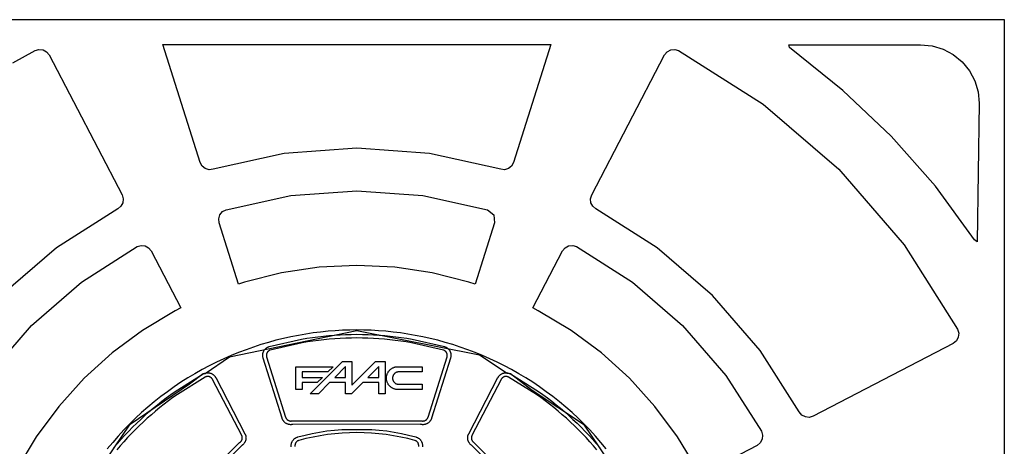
# Model space of a CAD drawing. Header units: inches. Extents: x -9.8 to 9.8, y -7.9 to 7.9.
# Tile 11 of 11: x -2.4 to 9.8, y 2.6 to 7.9. Entities that reach past the tile are written whole.
import ezdxf

# ---------------------------------------------------------------- set-up
doc = ezdxf.new("R2010")
doc.units = ezdxf.units.IN
doc.layers.get('0').update_dxf_attribs({"true_color": 0xc2ced6})

msp = doc.modelspace()

# ---------------------------------------------------------------- linework, layer by layer
for points in [[(-9.843, -7.874), (9.843, -7.874), (9.843, 7.874), (-9.843, 7.874), (-9.843, -7.874)], [(-9.843, -7.874), (9.843, -7.874), (9.843, 7.874), (-9.843, 7.874), (-9.843, -7.874)], [(-2.515, 7.334), (-2.239, 7.488), (-2.191, 7.503), (-2.14, 7.498), (-2.096, 7.474), (-2.064, 7.434), (-1.155, 5.688), (-1.141, 5.64), (-1.146, 5.591), (-1.17, 5.547), (-1.208, 5.515), (-1.974, 5.027), (-2.661, 4.433)], [(4.188, 7.563), (3.724, 6.092), (3.7, 6.048), (3.662, 6.017), (3.614, 6.002), (3.565, 6.007), (2.678, 6.203), (1.772, 6.269), (0.866, 6.203), (-0.021, 6.007), (-0.071, 6.002), (-0.118, 6.017), (-0.157, 6.048), (-0.181, 6.092), (-0.645, 7.563), (4.188, 7.563)], [(4.685, 5.64), (4.699, 5.688), (5.608, 7.434), (5.639, 7.474), (5.684, 7.498), (5.734, 7.503), (5.782, 7.488), (6.835, 6.821), (7.778, 6.007), (8.593, 5.063), (9.26, 4.011), (9.275, 3.962), (9.269, 3.912), (9.245, 3.868), (9.206, 3.836), (7.46, 2.927), (7.412, 2.913), (7.363, 2.918), (7.319, 2.942), (7.287, 2.98), (6.799, 3.746), (6.205, 4.433), (5.517, 5.027), (4.752, 5.515), (4.713, 5.547), (4.69, 5.591), (4.685, 5.64)], [(7.158, 7.562), (8.799, 7.562), (8.942, 7.548), (9.079, 7.506), (9.205, 7.439), (9.316, 7.348), (9.407, 7.237), (9.475, 7.111), (9.516, 6.973), (9.53, 6.831), (9.503, 5.104), (9.472, 5.128), (8.983, 5.796), (8.434, 6.42), (7.831, 6.991), (7.164, 7.525), (7.158, 7.562)], [(0.051, 5.391), (0.065, 5.44), (0.097, 5.479), (0.142, 5.503), (0.948, 5.68), (1.772, 5.739), (2.595, 5.68), (3.401, 5.503), (3.478, 5.44), (3.487, 5.341), (3.246, 4.576), (3.167, 4.601), (2.71, 4.716), (2.243, 4.785), (1.772, 4.808), (1.3, 4.785), (0.834, 4.716), (0.371, 4.599), (0.297, 4.576), (0.056, 5.341), (0.051, 5.391)], [(-3.286, 2.69), (-3.272, 2.739), (-2.829, 3.43), (-2.286, 4.058), (-1.659, 4.601), (-0.967, 5.043), (-0.919, 5.058), (-0.868, 5.053), (-0.824, 5.029), (-0.792, 4.99), (-0.422, 4.279), (-0.495, 4.24), (-0.9, 3.998), (-1.279, 3.717), (-1.628, 3.4), (-1.945, 3.05), (-2.226, 2.671), (-2.471, 2.262), (-2.507, 2.193), (-3.218, 2.563), (-3.257, 2.595), (-3.281, 2.64), (-3.286, 2.69)], [(3.965, 4.279), (4.335, 4.99), (4.367, 5.029), (4.411, 5.053), (4.462, 5.058), (4.51, 5.043), (5.206, 4.598), (5.83, 4.058), (6.37, 3.434), (6.815, 2.739), (6.83, 2.69), (6.825, 2.64), (6.801, 2.595), (6.761, 2.563), (6.05, 2.193), (6.012, 2.267), (5.769, 2.671), (5.488, 3.05), (5.172, 3.4), (4.822, 3.717), (4.443, 3.998), (4.033, 4.243), (3.965, 4.279)], [(-1.558, 2.085), (-1.054, 2.826), (-0.313, 3.329), (-0.143, 3.458), (-0.121, 3.46), (0.185, 3.667), (1.772, 3.996), (3.301, 3.692), (3.645, 3.462), (3.686, 3.458), (3.956, 3.254), (4.597, 2.826), (5.101, 2.084)], [(4.881, 2.522), (4.815, 2.601), (4.747, 2.679), (4.676, 2.755), (4.604, 2.829), (4.53, 2.902), (4.454, 2.972), (4.376, 3.041), (4.296, 3.107), (4.215, 3.171), (4.133, 3.233), (4.049, 3.292), (3.964, 3.35), (3.877, 3.405), (3.79, 3.457), (3.701, 3.508), (3.611, 3.555), (3.521, 3.601), (3.43, 3.643), (3.338, 3.684), (3.246, 3.722), (3.153, 3.757), (3.06, 3.79), (2.967, 3.82), (2.874, 3.848), (2.78, 3.874), (2.687, 3.897), (2.594, 3.918), (2.5, 3.936), (2.408, 3.952), (2.315, 3.966), (2.223, 3.977), (2.131, 3.987), (2.04, 3.994), (1.95, 3.999), (1.86, 4.002), (1.771, 4.003), (1.683, 4.002), (1.593, 3.999), (1.503, 3.994), (1.412, 3.987), (1.32, 3.977), (1.228, 3.966), (1.135, 3.952), (1.043, 3.936), (0.949, 3.918), (0.856, 3.897), (0.763, 3.874), (0.669, 3.848), (0.576, 3.82), (0.483, 3.79), (0.39, 3.757), (0.297, 3.722), (0.205, 3.684), (0.113, 3.643), (0.022, 3.601), (-0.068, 3.555), (-0.158, 3.508), (-0.247, 3.457), (-0.334, 3.405), (-0.421, 3.35), (-0.506, 3.292), (-0.59, 3.233), (-0.672, 3.171), (-0.753, 3.107), (-0.833, 3.041), (-0.911, 2.972), (-0.987, 2.902), (-1.061, 2.829), (-1.133, 2.755), (-1.204, 2.679), (-1.272, 2.601), (-1.339, 2.522)], [(2.564, 2.826), (0.974, 2.824), (0.969, 2.823), (0.964, 2.822), (0.959, 2.822), (0.954, 2.821), (0.948, 2.821), (0.943, 2.821), (0.937, 2.822), (0.932, 2.823), (0.926, 2.824), (0.921, 2.825), (0.915, 2.826), (0.91, 2.828), (0.905, 2.83), (0.899, 2.832), (0.894, 2.835), (0.889, 2.838), (0.884, 2.841), (0.88, 2.844), (0.875, 2.848), (0.871, 2.852), (0.867, 2.856), (0.863, 2.86), (0.86, 2.864), (0.856, 2.868), (0.853, 2.873), (0.85, 2.877), (0.848, 2.882), (0.846, 2.887), (0.843, 2.891), (0.842, 2.896), (0.84, 2.901), (0.603, 3.652), (0.602, 3.657), (0.6, 3.663), (0.599, 3.668), (0.599, 3.674), (0.598, 3.68), (0.598, 3.685), (0.598, 3.691), (0.598, 3.697), (0.599, 3.702), (0.6, 3.708), (0.601, 3.714), (0.603, 3.719), (0.605, 3.725), (0.607, 3.73), (0.609, 3.735), (0.611, 3.74), (0.614, 3.745), (0.617, 3.749), (0.62, 3.754), (0.624, 3.758), (0.628, 3.763), (0.632, 3.767), (0.636, 3.771), (0.64, 3.775), (0.645, 3.778), (0.649, 3.781), (0.654, 3.784), (0.659, 3.787), (0.664, 3.789), (0.67, 3.792), (0.675, 3.794), (0.68, 3.795), (1.081, 3.888), (1.149, 3.9), (1.218, 3.91), (1.286, 3.919), (1.355, 3.927), (1.424, 3.934), (1.494, 3.939), (1.563, 3.943), (1.632, 3.947), (1.702, 3.948), (1.771, 3.949), (1.841, 3.948), (1.911, 3.947), (1.98, 3.943), (2.049, 3.939), (2.119, 3.934), (2.188, 3.927), (2.257, 3.919), (2.325, 3.91), (2.394, 3.9), (2.462, 3.888), (2.863, 3.795), (2.868, 3.794), (2.873, 3.792), (2.879, 3.789), (2.884, 3.787), (2.889, 3.784), (2.894, 3.781), (2.898, 3.778), (2.903, 3.775), (2.907, 3.771), (2.911, 3.767), (2.915, 3.763), (2.919, 3.758), (2.923, 3.754), (2.926, 3.749), (2.929, 3.745), (2.932, 3.74), (2.934, 3.735), (2.936, 3.73), (2.938, 3.725), (2.94, 3.719), (2.942, 3.714), (2.943, 3.708), (2.944, 3.702), (2.945, 3.697), (2.945, 3.691), (2.945, 3.685), (2.945, 3.68), (2.944, 3.674), (2.944, 3.668), (2.943, 3.663), (2.941, 3.657), (2.94, 3.652), (2.703, 2.901), (2.701, 2.896), (2.699, 2.891), (2.697, 2.887), (2.695, 2.882), (2.692, 2.877), (2.69, 2.873), (2.687, 2.868), (2.683, 2.864), (2.68, 2.86), (2.676, 2.856), (2.672, 2.852), (2.668, 2.848), (2.663, 2.844), (2.658, 2.841), (2.654, 2.838), (2.649, 2.835), (2.644, 2.832), (2.638, 2.83), (2.633, 2.828), (2.628, 2.826), (2.622, 2.825), (2.617, 2.824), (2.611, 2.823), (2.606, 2.822), (2.6, 2.821), (2.595, 2.821), (2.589, 2.821), (2.584, 2.822), (2.579, 2.822), (2.574, 2.823), (2.569, 2.824), (2.564, 2.826)], [(2.576, 2.87), (2.579, 2.869), (2.582, 2.869), (2.585, 2.868), (2.588, 2.868), (2.591, 2.867), (2.595, 2.867), (2.598, 2.867), (2.601, 2.868), (2.604, 2.868), (2.608, 2.869), (2.611, 2.869), (2.614, 2.87), (2.617, 2.871), (2.621, 2.873), (2.624, 2.874), (2.627, 2.876), (2.63, 2.877), (2.633, 2.879), (2.635, 2.881), (2.638, 2.883), (2.641, 2.885), (2.643, 2.888), (2.645, 2.89), (2.647, 2.893), (2.649, 2.895), (2.651, 2.898), (2.653, 2.901), (2.654, 2.903), (2.656, 2.906), (2.657, 2.909), (2.658, 2.912), (2.659, 2.915), (2.896, 3.666), (2.897, 3.669), (2.898, 3.672), (2.898, 3.676), (2.899, 3.679), (2.899, 3.682), (2.899, 3.686), (2.899, 3.689), (2.899, 3.692), (2.898, 3.696), (2.898, 3.699), (2.897, 3.703), (2.896, 3.706), (2.895, 3.709), (2.894, 3.712), (2.892, 3.715), (2.891, 3.718), (2.889, 3.721), (2.888, 3.724), (2.886, 3.727), (2.884, 3.729), (2.881, 3.732), (2.879, 3.734), (2.877, 3.736), (2.874, 3.739), (2.871, 3.741), (2.868, 3.743), (2.865, 3.744), (2.863, 3.746), (2.86, 3.748), (2.856, 3.749), (2.853, 3.75), (2.85, 3.751), (2.454, 3.843), (2.386, 3.854), (2.319, 3.864), (2.251, 3.873), (2.183, 3.881), (2.115, 3.888), (2.046, 3.893), (1.978, 3.897), (1.909, 3.901), (1.84, 3.902), (1.771, 3.903), (1.703, 3.902), (1.634, 3.901), (1.565, 3.897), (1.497, 3.893), (1.428, 3.888), (1.36, 3.881), (1.292, 3.873), (1.224, 3.864), (1.157, 3.854), (1.089, 3.843), (0.693, 3.751), (0.69, 3.75), (0.687, 3.749), (0.683, 3.748), (0.68, 3.746), (0.677, 3.744), (0.675, 3.743), (0.672, 3.741), (0.669, 3.739), (0.666, 3.736), (0.664, 3.734), (0.662, 3.732), (0.659, 3.729), (0.657, 3.727), (0.655, 3.724), (0.654, 3.721), (0.652, 3.718), (0.65, 3.715), (0.649, 3.712), (0.648, 3.709), (0.647, 3.706), (0.646, 3.703), (0.645, 3.699), (0.645, 3.696), (0.644, 3.692), (0.644, 3.689), (0.644, 3.686), (0.644, 3.682), (0.644, 3.679), (0.645, 3.676), (0.645, 3.672), (0.646, 3.669), (0.647, 3.666), (0.884, 2.915), (0.885, 2.912), (0.886, 2.909), (0.887, 2.906), (0.889, 2.903), (0.89, 2.901), (0.892, 2.898), (0.894, 2.895), (0.896, 2.893), (0.898, 2.89), (0.9, 2.888), (0.902, 2.885), (0.905, 2.883), (0.908, 2.881), (0.91, 2.879), (0.913, 2.877), (0.916, 2.876), (0.919, 2.874), (0.922, 2.873), (0.926, 2.871), (0.929, 2.87), (0.932, 2.869), (0.935, 2.869), (0.939, 2.868), (0.942, 2.868), (0.945, 2.867), (0.948, 2.867), (0.951, 2.867), (0.955, 2.868), (0.958, 2.868), (0.961, 2.869), (0.964, 2.869), (2.576, 2.87)], [(1.591, 3.61), (1.709, 3.61), (1.709, 3.314), (2.005, 3.61), (2.123, 3.61), (2.123, 3.208), (2.046, 3.208), (2.046, 3.347), (1.845, 3.347), (1.706, 3.208), (1.632, 3.208), (1.632, 3.347), (1.431, 3.347), (1.292, 3.208), (1.188, 3.208), (1.591, 3.61)], [(-1.258, 2.535), (-1.213, 2.588), (-1.167, 2.64), (-1.12, 2.691), (-1.072, 2.742), (-1.023, 2.791), (-0.973, 2.84), (-0.923, 2.888), (-0.872, 2.935), (-0.82, 2.981), (-0.767, 3.026), (-0.713, 3.07), (-0.659, 3.113), (-0.604, 3.155), (-0.548, 3.197), (-0.492, 3.237), (-0.143, 3.454), (-0.138, 3.457), (-0.133, 3.459), (-0.127, 3.461), (-0.122, 3.463), (-0.117, 3.465), (-0.111, 3.466), (-0.105, 3.467), (-0.1, 3.468), (-0.094, 3.469), (-0.088, 3.469), (-0.083, 3.469), (-0.077, 3.468), (-0.071, 3.467), (-0.066, 3.467), (-0.06, 3.465), (-0.055, 3.464), (-0.05, 3.462), (-0.044, 3.46), (-0.039, 3.458), (-0.034, 3.455), (-0.029, 3.453), (-0.024, 3.449), (-0.02, 3.446), (-0.015, 3.443), (-0.011, 3.439), (-0.007, 3.435), (-0.003, 3.431), (0.001, 3.426), (0.004, 3.422), (0.007, 3.417), (0.01, 3.412), (0.013, 3.408), (0.377, 2.709), (0.379, 2.704), (0.381, 2.7), (0.383, 2.695), (0.384, 2.69), (0.386, 2.685), (0.387, 2.68), (0.388, 2.674), (0.389, 2.669), (0.389, 2.663), (0.39, 2.658), (0.389, 2.652), (0.389, 2.646), (0.388, 2.641), (0.388, 2.635), (0.386, 2.63), (0.385, 2.624), (0.383, 2.619), (0.381, 2.613), (0.379, 2.608), (0.376, 2.603), (0.373, 2.598), (0.37, 2.593), (0.367, 2.589), (0.364, 2.584), (0.36, 2.58), (0.356, 2.576), (0.352, 2.572), (0.348, 2.569), (0.344, 2.566), (0.34, 2.563), (0.336, 2.56), (0.332, 2.557)], [(1.475, 3.545), (1.41, 3.48), (1.09, 3.48), (1.09, 3.412), (1.342, 3.412), (1.277, 3.347), (1.09, 3.347), (1.09, 3.26), (1.012, 3.26), (1.012, 3.545), (1.475, 3.545)], [(1.632, 3.412), (1.632, 3.548), (1.496, 3.412), (1.632, 3.412)], [(2.046, 3.412), (2.046, 3.548), (1.91, 3.412), (2.046, 3.412)], [(2.587, 3.26), (2.284, 3.26), (2.277, 3.26), (2.271, 3.26), (2.264, 3.261), (2.258, 3.262), (2.251, 3.263), (2.244, 3.265), (2.238, 3.267), (2.231, 3.27), (2.225, 3.272), (2.218, 3.276), (2.212, 3.279), (2.206, 3.283), (2.199, 3.287), (2.194, 3.292), (2.188, 3.296), (2.183, 3.301), (2.178, 3.307), (2.173, 3.312), (2.168, 3.318), (2.164, 3.324), (2.16, 3.33), (2.157, 3.337), (2.154, 3.343), (2.151, 3.35), (2.148, 3.356), (2.146, 3.363), (2.145, 3.37), (2.143, 3.376), (2.142, 3.383), (2.141, 3.39), (2.141, 3.396), (2.141, 3.402), (2.141, 3.409), (2.141, 3.415), (2.142, 3.422), (2.143, 3.428), (2.145, 3.435), (2.146, 3.442), (2.148, 3.448), (2.151, 3.455), (2.154, 3.462), (2.157, 3.468), (2.16, 3.474), (2.164, 3.481), (2.168, 3.487), (2.173, 3.492), (2.178, 3.498), (2.183, 3.503), (2.188, 3.509), (2.194, 3.513), (2.199, 3.518), (2.206, 3.522), (2.212, 3.526), (2.218, 3.529), (2.225, 3.532), (2.231, 3.535), (2.238, 3.538), (2.244, 3.54), (2.251, 3.542), (2.258, 3.543), (2.264, 3.544), (2.271, 3.545), (2.277, 3.545), (2.284, 3.545), (2.587, 3.545), (2.587, 3.48), (2.295, 3.48), (2.292, 3.48), (2.288, 3.48), (2.284, 3.48), (2.281, 3.479), (2.277, 3.478), (2.274, 3.477), (2.27, 3.476), (2.266, 3.475), (2.263, 3.473), (2.259, 3.472), (2.256, 3.47), (2.252, 3.468), (2.249, 3.465), (2.246, 3.463), (2.243, 3.46), (2.24, 3.458), (2.237, 3.455), (2.235, 3.452), (2.232, 3.448), (2.23, 3.445), (2.228, 3.442), (2.226, 3.438), (2.224, 3.435), (2.223, 3.431), (2.221, 3.428), (2.22, 3.424), (2.219, 3.42), (2.218, 3.417), (2.218, 3.413), (2.217, 3.409), (2.217, 3.406), (2.217, 3.402), (2.217, 3.399), (2.217, 3.395), (2.218, 3.392), (2.218, 3.388), (2.219, 3.385), (2.22, 3.381), (2.221, 3.377), (2.223, 3.374), (2.224, 3.37), (2.226, 3.367), (2.228, 3.363), (2.23, 3.36), (2.232, 3.357), (2.235, 3.353), (2.237, 3.35), (2.24, 3.347), (2.243, 3.345), (2.246, 3.342), (2.249, 3.339), (2.252, 3.337), (2.256, 3.335), (2.259, 3.333), (2.263, 3.332), (2.266, 3.33), (2.27, 3.329), (2.274, 3.328), (2.277, 3.327), (2.281, 3.326), (2.284, 3.325), (2.288, 3.325), (2.292, 3.325), (2.295, 3.325), (2.587, 3.325), (2.587, 3.26)], [(4.332, 1.437), (3.207, 2.56), (3.203, 2.563), (3.199, 2.566), (3.194, 2.569), (3.19, 2.572), (3.187, 2.576), (3.183, 2.58), (3.179, 2.584), (3.176, 2.589), (3.173, 2.593), (3.17, 2.598), (3.167, 2.603), (3.164, 2.608), (3.162, 2.613), (3.16, 2.619), (3.158, 2.624), (3.157, 2.63), (3.155, 2.635), (3.154, 2.641), (3.154, 2.646), (3.153, 2.652), (3.153, 2.658), (3.154, 2.663), (3.154, 2.669), (3.155, 2.674), (3.156, 2.68), (3.157, 2.685), (3.158, 2.69), (3.16, 2.695), (3.162, 2.7), (3.164, 2.704), (3.166, 2.709), (3.53, 3.408), (3.533, 3.412), (3.536, 3.417), (3.539, 3.422), (3.542, 3.426), (3.546, 3.431), (3.55, 3.435), (3.554, 3.439), (3.558, 3.443), (3.563, 3.446), (3.567, 3.449), (3.572, 3.453), (3.577, 3.455), (3.582, 3.458), (3.587, 3.46), (3.593, 3.462), (3.598, 3.464), (3.603, 3.465), (3.609, 3.467), (3.614, 3.467), (3.62, 3.468), (3.626, 3.469), (3.631, 3.469), (3.637, 3.469), (3.643, 3.468), (3.648, 3.467), (3.654, 3.466), (3.66, 3.465), (3.665, 3.463), (3.67, 3.461), (3.676, 3.459), (3.681, 3.457), (3.686, 3.454), (4.035, 3.237), (4.091, 3.197), (4.147, 3.155), (4.202, 3.113), (4.256, 3.07), (4.31, 3.026), (4.363, 2.981), (4.415, 2.935), (4.466, 2.888), (4.516, 2.84), (4.566, 2.791), (4.615, 2.742), (4.663, 2.691), (4.71, 2.64), (4.756, 2.588), (4.801, 2.535)], [(0.309, 2.598), (0.312, 2.599), (0.314, 2.601), (0.317, 2.603), (0.319, 2.604), (0.321, 2.607), (0.324, 2.609), (0.326, 2.611), (0.328, 2.614), (0.33, 2.616), (0.332, 2.619), (0.334, 2.622), (0.336, 2.625), (0.337, 2.628), (0.338, 2.631), (0.34, 2.634), (0.341, 2.637), (0.342, 2.64), (0.342, 2.644), (0.343, 2.647), (0.343, 2.651), (0.343, 2.654), (0.344, 2.657), (0.343, 2.661), (0.343, 2.664), (0.343, 2.667), (0.342, 2.67), (0.341, 2.673), (0.341, 2.676), (0.34, 2.679), (0.338, 2.682), (0.337, 2.685), (0.336, 2.688), (-0.028, 3.386), (-0.029, 3.389), (-0.031, 3.392), (-0.033, 3.395), (-0.035, 3.397), (-0.037, 3.4), (-0.04, 3.403), (-0.042, 3.405), (-0.045, 3.407), (-0.047, 3.409), (-0.05, 3.411), (-0.053, 3.413), (-0.056, 3.415), (-0.059, 3.416), (-0.062, 3.418), (-0.065, 3.419), (-0.068, 3.42), (-0.071, 3.421), (-0.075, 3.421), (-0.078, 3.422), (-0.081, 3.422), (-0.085, 3.423), (-0.088, 3.423), (-0.091, 3.423), (-0.095, 3.422), (-0.098, 3.422), (-0.102, 3.421), (-0.105, 3.42), (-0.108, 3.419), (-0.111, 3.418), (-0.114, 3.417), (-0.117, 3.416), (-0.12, 3.414), (-0.466, 3.199), (-0.521, 3.159), (-0.576, 3.119), (-0.631, 3.077), (-0.684, 3.034), (-0.737, 2.991), (-0.789, 2.946), (-0.841, 2.901), (-0.892, 2.854), (-0.941, 2.807), (-0.991, 2.759), (-1.039, 2.71), (-1.086, 2.66), (-1.132, 2.609), (-1.178, 2.558), (-1.222, 2.506)], [(4.765, 2.506), (4.721, 2.558), (4.675, 2.609), (4.629, 2.66), (4.582, 2.71), (4.534, 2.759), (4.484, 2.807), (4.435, 2.854), (4.384, 2.901), (4.332, 2.946), (4.28, 2.991), (4.227, 3.034), (4.174, 3.077), (4.119, 3.119), (4.064, 3.159), (4.009, 3.199), (3.663, 3.414), (3.66, 3.416), (3.657, 3.417), (3.654, 3.418), (3.651, 3.419), (3.648, 3.42), (3.645, 3.421), (3.641, 3.422), (3.638, 3.422), (3.634, 3.423), (3.631, 3.423), (3.628, 3.423), (3.624, 3.422), (3.621, 3.422), (3.618, 3.421), (3.614, 3.421), (3.611, 3.42), (3.608, 3.419), (3.605, 3.418), (3.602, 3.416), (3.599, 3.415), (3.596, 3.413), (3.593, 3.411), (3.59, 3.409), (3.588, 3.407), (3.585, 3.405), (3.583, 3.403), (3.58, 3.4), (3.578, 3.397), (3.576, 3.395), (3.574, 3.392), (3.572, 3.389), (3.571, 3.386), (3.207, 2.688), (3.206, 2.685), (3.205, 2.682), (3.203, 2.679), (3.202, 2.676), (3.202, 2.673), (3.201, 2.67), (3.2, 2.667), (3.2, 2.664), (3.2, 2.661), (3.199, 2.657), (3.199, 2.654), (3.2, 2.651), (3.2, 2.647), (3.201, 2.644), (3.201, 2.64), (3.202, 2.637), (3.203, 2.634), (3.205, 2.631), (3.206, 2.628), (3.207, 2.625), (3.209, 2.622), (3.211, 2.619), (3.213, 2.616), (3.215, 2.614), (3.217, 2.611), (3.219, 2.609), (3.221, 2.607), (3.224, 2.604), (3.226, 2.603), (3.229, 2.601), (3.231, 2.599), (4.372, 1.459)], [(0.954, 2.547), (0.953, 2.553), (0.953, 2.559), (0.953, 2.564), (0.954, 2.57), (0.954, 2.576), (0.955, 2.582), (0.957, 2.587), (0.958, 2.593), (0.96, 2.598), (0.962, 2.603), (0.965, 2.609), (0.967, 2.613), (0.97, 2.618), (0.973, 2.623), (0.976, 2.628), (0.98, 2.632), (0.984, 2.636), (0.988, 2.641), (0.992, 2.644), (0.996, 2.648), (1.001, 2.652), (1.006, 2.655), (1.011, 2.658), (1.016, 2.661), (1.021, 2.663), (1.026, 2.665), (1.031, 2.667), (1.037, 2.669), (1.126, 2.692), (1.216, 2.712), (1.307, 2.729), (1.399, 2.743), (1.492, 2.754), (1.585, 2.762), (1.958, 2.762), (2.051, 2.754), (2.144, 2.743), (2.236, 2.729), (2.327, 2.712), (2.417, 2.692), (2.506, 2.669), (2.512, 2.667), (2.517, 2.665), (2.522, 2.663), (2.527, 2.661), (2.532, 2.658), (2.537, 2.655), (2.542, 2.652), (2.547, 2.648), (2.551, 2.644), (2.555, 2.641), (2.559, 2.636), (2.563, 2.632), (2.567, 2.628), (2.57, 2.623), (2.573, 2.618), (2.576, 2.613), (2.578, 2.609), (2.581, 2.603), (2.583, 2.598), (2.585, 2.593), (2.586, 2.587), (2.587, 2.582), (2.588, 2.576), (2.589, 2.57), (2.59, 2.564), (2.59, 2.559), (2.59, 2.553), (2.589, 2.547)], [(2.543, 2.549), (2.543, 2.552), (2.544, 2.555), (2.544, 2.559), (2.544, 2.562), (2.543, 2.566), (2.543, 2.569), (2.542, 2.572), (2.542, 2.576), (2.541, 2.579), (2.54, 2.582), (2.538, 2.585), (2.537, 2.589), (2.535, 2.591), (2.534, 2.594), (2.532, 2.597), (2.53, 2.6), (2.528, 2.603), (2.526, 2.605), (2.523, 2.608), (2.521, 2.61), (2.518, 2.612), (2.515, 2.614), (2.513, 2.616), (2.51, 2.618), (2.507, 2.619), (2.504, 2.621), (2.5, 2.622), (2.497, 2.623), (2.494, 2.624), (2.406, 2.647), (2.318, 2.667), (2.228, 2.683), (2.138, 2.697), (2.047, 2.708), (1.955, 2.716), (1.863, 2.72), (1.771, 2.722), (1.68, 2.72), (1.588, 2.716), (1.496, 2.708), (1.405, 2.697), (1.315, 2.683), (1.225, 2.667), (1.137, 2.647), (1.049, 2.624), (1.046, 2.623), (1.043, 2.622), (1.039, 2.621), (1.036, 2.619), (1.033, 2.618), (1.03, 2.616), (1.028, 2.614), (1.025, 2.612), (1.022, 2.61), (1.02, 2.608), (1.017, 2.605), (1.015, 2.603), (1.013, 2.6), (1.011, 2.597), (1.009, 2.594), (1.008, 2.591), (1.006, 2.589), (1.005, 2.585), (1.003, 2.582), (1.002, 2.579), (1.001, 2.576), (1.001, 2.572), (1, 2.569), (1, 2.566), (0.999, 2.562), (0.999, 2.559), (0.999, 2.555), (1, 2.552), (1, 2.549)], [(-0.831, 1.457), (0.309, 2.598)], [(0.332, 2.557), (-0.792, 1.432)]]:
    msp.add_lwpolyline(points)

doc.saveas('drawing.dxf')
